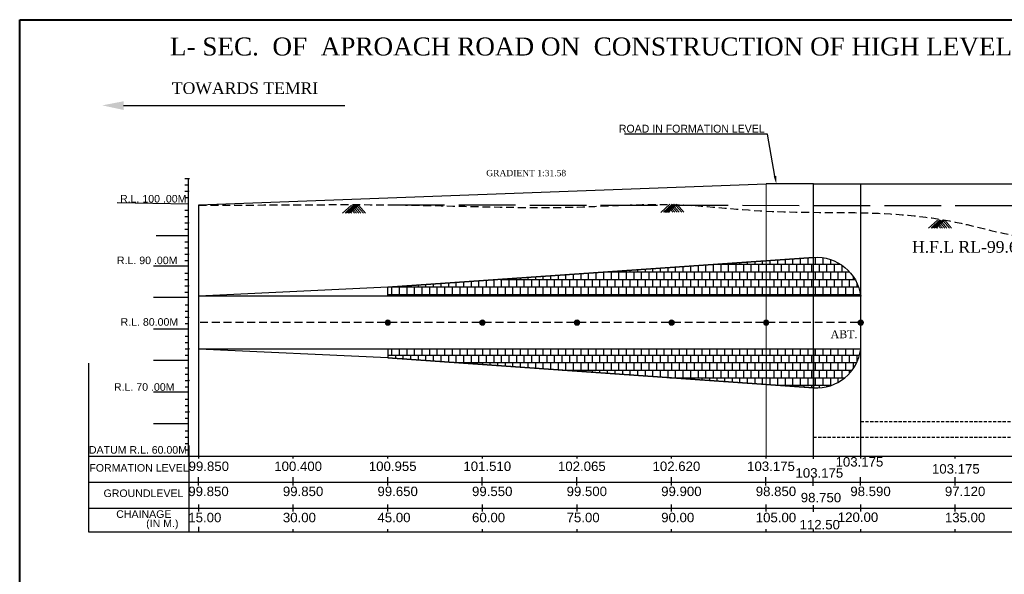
# Model space of a CAD drawing. Header units: inches. Extents: x 1512 to 1842, y -1468 to -1292.
# Tile 2 of 4: x 1512 to 1669, y -1380 to -1292. Entities that reach past the tile are written whole.
import ezdxf
from ezdxf import colors
from ezdxf.entities.mleader import LeaderData, LeaderLine
from ezdxf.math import Vec2, Vec3

# ---------------------------------------------------------------- set-up
doc = ezdxf.new("R2010")
doc.units = ezdxf.units.IN
doc.header["$MEASUREMENT"] = 0
for name, pattern in [('ACAD_ISO02W100', [15, 12, -3]), ('DASED', [0.375, 0.25, -0.125]), ('DASHED', [0.75, 0.5, -0.25])]:
    doc.linetypes.add(name, pattern=pattern)
doc.styles.get("Standard").update_dxf_attribs({"font": 'verdana.ttf'})
doc.styles.add('WMF-Arial0', font='arial.ttf')
doc.dimstyles.new('SMALL Standard', dxfattribs={"dimtxt": 0.075, "dimasz": 0.05, "dimexe": 0.18, "dimexo": 0.0625, "dimgap": 0.09, "dimtad": 0, "dimtih": 1, "dimtoh": 1, "dimdec": 3, "dimzin": 0, "dimdsep": 46, "dimtxsty": 'WMF-Arial0', "dimblk": 'ARCHTICK', "dimcen": 0.09, "dimclrt": 256, "dimadec": 0, "dimazin": 0, "dimtfac": 1, "dimtdec": 3, "dimtofl": 0, "dimtmove": 0, "dimatfit": 3, "dimfxl": 0.18, "dimtolj": 1, "dimtzin": 0, "dimarcsym": 0})

# ---------------------------------------------------------------- blocks, each defined once
blk = doc.blocks.new('_ArchTick')
at = {"color": 0, "linetype": 'ByBlock', "const_width": 0.15}
blk.add_lwpolyline([(-0.5, -0.5), (0.5, 0.5)], dxfattribs=at)
blk = doc.blocks.new('*D14')
at = {"color": 0, "lineweight": -2, "transparency": 16777216}
for p, q in [((1645.76, -1361.16), (1645.76, -1355.55)), ((1705.76, -1361.16), (1705.76, -1355.55))]:
    blk.add_line(p, q, dxfattribs=at)
at = {"color": 0, "linetype": 'DASHED', "lineweight": -2, "transparency": 16777216}
for p, q in [((1645.76, -1355.73), (1673.07, -1355.73)), ((1705.76, -1355.73), (1678.44, -1355.73))]:
    blk.add_line(p, q, dxfattribs=at)
at = {"layer": 'Defpoints', "color": 0, "transparency": 16777216}
for p in [(1705.76, -1355.73), (1645.76, -1361.22), (1705.76, -1361.22)]:
    blk.add_point(p, dxfattribs=at)
at = {"color": 0, "lineweight": -2, "transparency": 16777216, "xscale": 0.05, "yscale": 0.05, "zscale": 0.05, "rotation": 180}
blk.add_blockref('_ArchTick', (1645.76, -1355.73), dxfattribs=at)
at = {"color": 0, "lineweight": -2, "transparency": 16777216, "xscale": 0.05, "yscale": 0.05, "zscale": 0.05}
blk.add_blockref('_ArchTick', (1705.76, -1355.73), dxfattribs=at)
at = {"lineweight": 9, "transparency": 16777216, "insert": (1675.76, -1355.73), "char_height": 0.075, "attachment_point": 5, "style": 'WMF-Arial0'}
blk.add_mtext('\\A1;{\\H16.667x;60.000}', dxfattribs=at)
blk = doc.blocks.new('*D18')
at = {"color": 0, "lineweight": -2, "transparency": 16777216}
for p, q in [((1638.26, -1359.17), (1638.26, -1358.04)), ((1713.26, -1358.16), (1713.26, -1358.04))]:
    blk.add_line(p, q, dxfattribs=at)
at = {"color": 0, "linetype": 'DASHED', "lineweight": -2, "transparency": 16777216}
for p, q in [((1638.26, -1358.22), (1673.08, -1358.22)), ((1713.26, -1358.22), (1678.43, -1358.22))]:
    blk.add_line(p, q, dxfattribs=at)
at = {"layer": 'Defpoints', "color": 0, "transparency": 16777216}
for p in [(1713.26, -1358.22), (1713.26, -1358.22), (1638.26, -1359.24)]:
    blk.add_point(p, dxfattribs=at)
at = {"color": 0, "lineweight": -2, "transparency": 16777216, "xscale": 0.05, "yscale": 0.05, "zscale": 0.05, "rotation": 180}
blk.add_blockref('_ArchTick', (1638.26, -1358.22), dxfattribs=at)
at = {"color": 0, "lineweight": -2, "transparency": 16777216, "xscale": 0.05, "yscale": 0.05, "zscale": 0.05}
blk.add_blockref('_ArchTick', (1713.26, -1358.22), dxfattribs=at)
at = {"lineweight": 9, "transparency": 16777216, "insert": (1675.76, -1358.22), "char_height": 0.075, "attachment_point": 5, "style": 'WMF-Arial0'}
blk.add_mtext('\\A1;{\\H16.667x;75.000}', dxfattribs=at)

msp = doc.modelspace()

# ---------------------------------------------------------------- hatches: boundary and pattern name
at = {"lineweight": 0}
msp.add_hatch(color=256, dxfattribs=at).paths.add_polyline_path([(1525.4486, -1305.5918), (1528.8502, -1306.3226), (1528.8502, -1304.9377)])
h = msp.add_hatch()
h.set_pattern_fill('AR-B88', color=1, scale=0.15)
edge = h.paths.add_edge_path()
edge.add_line((1645.7554, -1344.2537), (1570.7554, -1344.2537))
edge.add_line((1570.7554, -1344.2537), (1570.7554, -1345.6537))
edge.add_line((1570.7554, -1345.6537), (1638.2554, -1350.4037))
edge.add_arc((1638.751, -1343.36), 7.0611, 265.97471, 352.728795)
edge = h.paths.add_edge_path()
edge.add_line((1645.7554, -1335.8537), (1570.7554, -1335.8537))
edge.add_line((1570.7554, -1335.8537), (1570.7554, -1334.4537))
edge.add_line((1570.7554, -1334.4537), (1638.2554, -1329.7037))
edge.add_arc((1638.751, -1336.7474), 7.0611, 7.271205, 94.02529, ccw=False)
h = msp.add_hatch(color=1)
h.dxf.hatch_style = 1
edge = h.paths.add_edge_path()
edge.add_arc((1570.7554, -1340.0537), 0.4193, 0, 360)
h = msp.add_hatch(color=1)
h.dxf.hatch_style = 1
edge = h.paths.add_edge_path()
edge.add_arc((1585.7554, -1340.0537), 0.4193, 0, 360)
h = msp.add_hatch(color=1)
h.dxf.hatch_style = 1
edge = h.paths.add_edge_path()
edge.add_arc((1600.7554, -1340.0537), 0.4193, 0, 360)
h = msp.add_hatch(color=1)
h.dxf.hatch_style = 1
edge = h.paths.add_edge_path()
edge.add_arc((1615.7554, -1340.0537), 0.4193, 0, 360)
h = msp.add_hatch(color=1)
h.dxf.hatch_style = 1
edge = h.paths.add_edge_path()
edge.add_arc((1630.7554, -1340.0537), 0.4193, 0, 360)
h = msp.add_hatch(color=1)
h.dxf.hatch_style = 1
edge = h.paths.add_edge_path()
edge.add_arc((1645.7554, -1340.0537), 0.4193, 0, 360)
h = msp.add_hatch()
h.set_pattern_fill('AR-B88', color=1, scale=0.15)
edge = h.paths.add_edge_path()
edge.add_line((1645.7554, -1344.2537), (1570.7554, -1344.2537))
edge.add_line((1570.7554, -1344.2537), (1570.7554, -1345.6537))
edge.add_line((1570.7554, -1345.6537), (1638.2554, -1350.4037))
edge.add_arc((1638.751, -1343.36), 7.0611, 265.97471, 352.728795)
h = msp.add_hatch()
h.set_pattern_fill('AR-B88', color=1, scale=0.15)
edge = h.paths.add_edge_path()
edge.add_line((1645.7554, -1344.2537), (1570.7554, -1344.2537))
edge.add_line((1570.7554, -1344.2537), (1570.7554, -1345.6537))
edge.add_line((1570.7554, -1345.6537), (1638.2554, -1350.4037))
edge.add_arc((1638.751, -1343.36), 7.0611, 265.97471, 352.728795)

# ---------------------------------------------------------------- linework, layer by layer
at = {"lineweight": 30}
msp.add_line((1528.8502, -1305.6301), (1563.9415, -1305.6301), dxfattribs=at)
for p, q in [((1538.5774, -1317.2176), (1539.2731, -1317.2175)), ((1538.5774, -1318.2176), (1539.1498, -1318.2175)), ((1538.5774, -1319.2176), (1539.15, -1319.2175)), ((1527.8154, -1321.0069), (1539.1522, -1321.2184)), ((1538.5774, -1320.2176), (1539.1502, -1320.2175)), ((1538.5784, -1322.2176), (1539.1506, -1322.2175)), ((1538.5784, -1323.2176), (1539.1508, -1323.2175)), ((1538.5784, -1324.2176), (1539.151, -1324.2175)), ((1538.5784, -1325.2176), (1539.1513, -1325.2175)), ((1534.0053, -1326.2191), (1539.1532, -1326.2184)), ((1538.5795, -1327.2176), (1539.1517, -1327.2175)), ((1538.5795, -1328.2176), (1539.1519, -1328.2175)), ((1538.5795, -1329.2176), (1539.1521, -1329.2175)), ((1538.5795, -1330.2176), (1539.1523, -1330.2175)), ((1533.5914, -1331.0373), (1539.1479, -1331.0362)), ((1538.5805, -1332.2176), (1539.1527, -1332.2175)), ((1538.5805, -1333.2176), (1539.1529, -1333.2175)), ((1538.5805, -1334.2176), (1539.1531, -1334.2175)), ((1533.5925, -1336.0373), (1539.1493, -1336.0362)), ((1538.5805, -1335.2176), (1539.1534, -1335.2175)), ((1538.5833, -1337.2186), (1539.1555, -1337.2184)), ((1538.5833, -1338.2186), (1539.1557, -1338.2184)), ((1538.5833, -1339.2186), (1539.1559, -1339.2184)), ((1533.6005, -1341.0382), (1539.1506, -1341.0371)), ((1538.5833, -1340.2186), (1539.1561, -1340.2184)), ((1538.5885, -1340.2186), (1539.1614, -1340.2184)), ((1538.5895, -1342.2186), (1539.1618, -1342.2184)), ((1538.5895, -1343.2186), (1539.162, -1343.2184)), ((1538.5895, -1344.2186), (1539.1622, -1344.2184)), ((1533.6015, -1346.0382), (1539.1519, -1346.0371)), ((1538.5895, -1345.2186), (1539.1624, -1345.2184)), ((1523.2766, -1346.5107), (1523.2766, -1373.2519)), ((1538.5906, -1347.2186), (1539.1628, -1347.2184)), ((1538.5906, -1348.2186), (1539.163, -1348.2184)), ((1538.5906, -1349.2186), (1539.1632, -1349.2184)), ((1538.5906, -1350.2186), (1539.1634, -1350.2184)), ((1533.6025, -1351.0382), (1539.1533, -1351.0371)), ((1538.5893, -1352.2131), (1539.1617, -1352.213)), ((1538.5916, -1353.2186), (1539.1641, -1353.2184)), ((1538.5916, -1354.2186), (1539.1643, -1354.2184)), ((1538.5916, -1355.2186), (1539.1645, -1355.2184)), ((1533.6036, -1356.0382), (1539.1546, -1356.0371)), ((1538.5944, -1357.2195), (1539.1666, -1357.2193)), ((1538.5944, -1358.2195), (1539.1669, -1358.2193)), ((1538.5944, -1359.2195), (1539.1671, -1359.2193)), ((1523.2766, -1361.2196), (1539.1673, -1361.2196)), ((1538.5944, -1360.2195), (1539.1673, -1360.2193)), ((1539.1673, -1361.2199), (1835.4886, -1361.2199))]:
    msp.add_line(p, q)
at = {"color": 4}
for p, q in [((1540.7554, -1321.3699), (1630.7554, -1318.0437)), ((1540.7554, -1361.2199), (1540.7554, -1321.3699)), ((1645.7554, -1335.8537), (1540.7554, -1335.8537)), ((1645.7554, -1344.2537), (1540.7554, -1344.2537))]:
    msp.add_line(p, q, dxfattribs=at)
at = {"color": 4, "lineweight": 30}
for p, q in [((1638.2554, -1318.0449), (1630.7554, -1318.0437)), ((1638.2554, -1361.2199), (1638.2554, -1318.0449)), ((1638.2554, -1318.0449), (1713.2554, -1318.0449)), ((1645.7554, -1361.2199), (1645.7554, -1318.0449))]:
    msp.add_line(p, q, dxfattribs=at)
at = {"color": 4, "lineweight": 20}
for p, q in [((1630.7554, -1361.2187), (1630.7554, -1318.0437)), ((1570.7554, -1339.6344), (1570.7554, -1340.4731)), ((1585.7554, -1339.6344), (1585.7554, -1340.4731)), ((1600.7554, -1339.6344), (1600.7554, -1340.4731)), ((1615.7554, -1339.6344), (1615.7554, -1340.4731)), ((1630.7554, -1339.6344), (1630.7554, -1340.4731)), ((1645.7554, -1339.6344), (1645.7554, -1340.4731)), ((1571.1747, -1340.0537), (1570.336, -1340.0537)), ((1586.1747, -1340.0537), (1585.336, -1340.0537)), ((1601.1747, -1340.0537), (1600.336, -1340.0537)), ((1616.1747, -1340.0537), (1615.336, -1340.0537)), ((1631.1747, -1340.0537), (1630.336, -1340.0537)), ((1646.1747, -1340.0537), (1645.336, -1340.0537))]:
    msp.add_line(p, q, dxfattribs=at)
at = {"color": 1}
for p, q in [((1638.2554, -1361.2199), (1638.2554, -1318.0449)), ((1638.2554, -1329.7037), (1570.7554, -1334.4537)), ((1638.2554, -1335.8537), (1638.2554, -1329.7037)), ((1570.7554, -1334.4537), (1540.7554, -1335.8537)), ((1570.7554, -1335.8537), (1570.7554, -1334.4537)), ((1570.7554, -1345.6537), (1540.7554, -1344.2537)), ((1570.7554, -1344.2537), (1570.7554, -1345.6537)), ((1638.2554, -1344.2537), (1638.2554, -1350.4037)), ((1638.2554, -1350.4037), (1570.7554, -1345.6537)), ((1539.1673, -1359.5411), (1539.1673, -1373.2519)), ((1638.2554, -1361.2199), (1638.2554, -1361.2199)), ((1523.2766, -1365.3441), (1539.1673, -1365.3441)), ((1539.1673, -1365.3443), (1835.4886, -1365.3443)), ((1523.2766, -1369.4685), (1539.1673, -1369.4685)), ((1539.1673, -1369.4688), (1835.4886, -1369.4688)), ((1523.2766, -1373.2519), (1835.4886, -1373.2511))]:
    msp.add_line(p, q, dxfattribs=at)
at = {"lineweight": 0}
for p, q in [((1564.9809, -1321.4186), (1563.5714, -1322.6993)), ((1565.3738, -1321.3943), (1563.9643, -1322.675)), ((1565.5874, -1321.4186), (1564.1779, -1322.6993)), ((1565.8522, -1321.4186), (1564.4427, -1322.6993)), ((1566.108, -1321.4162), (1564.6984, -1322.6968)), ((1566.108, -1321.4284), (1564.6984, -1322.709)), ((1564.9328, -1322.5849), (1565.0168, -1322.6822)), ((1565.1811, -1322.3706), (1565.45, -1322.6822)), ((1565.3263, -1322.1466), (1565.7886, -1322.6822)), ((1565.5399, -1321.981), (1566.145, -1322.6822)), ((1565.7146, -1321.8198), (1566.4589, -1322.6822)), ((1565.9554, -1321.6121), (1566.8789, -1322.6822)), ((1566.1356, -1321.4565), (1567.1935, -1322.6822)), ((1615.4654, -1321.29), (1614.0558, -1322.5707)), ((1615.8583, -1321.2656), (1614.4488, -1322.5463)), ((1616.0719, -1321.29), (1614.6624, -1322.5707)), ((1616.3367, -1321.29), (1614.9272, -1322.5707)), ((1616.5924, -1321.2875), (1615.1829, -1322.5682)), ((1616.5924, -1321.2997), (1615.1829, -1322.5804)), ((1615.4173, -1322.4562), (1615.5013, -1322.5536)), ((1615.6656, -1322.2419), (1615.9345, -1322.5536)), ((1615.8108, -1322.0179), (1616.2731, -1322.5536)), ((1616.0244, -1321.8524), (1616.6295, -1322.5536)), ((1616.1991, -1321.6912), (1616.9434, -1322.5536)), ((1616.4399, -1321.4834), (1617.3634, -1322.5536)), ((1616.6201, -1321.3278), (1617.678, -1322.5536)), ((1657.9242, -1323.7914), (1656.5146, -1325.072)), ((1658.3171, -1323.767), (1656.9076, -1325.0477)), ((1658.5307, -1323.7914), (1657.1212, -1325.072)), ((1658.7955, -1323.7914), (1657.386, -1325.072)), ((1659.0512, -1323.7889), (1657.6417, -1325.0696)), ((1659.0512, -1323.8011), (1657.6417, -1325.0818)), ((1658.6579, -1324.1926), (1659.4022, -1325.055)), ((1658.8986, -1323.9848), (1659.8222, -1325.055)), ((1659.0789, -1323.8292), (1660.1367, -1325.055)), ((1657.8761, -1324.9576), (1657.9601, -1325.055)), ((1658.1243, -1324.7433), (1658.3933, -1325.055)), ((1658.2696, -1324.5193), (1658.7318, -1325.055)), ((1658.4831, -1324.3538), (1659.0883, -1325.055))]:
    msp.add_line(p, q, dxfattribs=at)
at = {"linetype": 'ACAD_ISO02W100', "lineweight": 30, "ltscale": 0.75}
msp.add_line((1570.7554, -1321.3699), (1720.7554, -1321.5687), dxfattribs=at)
at = {"color": 6}
msp.add_line((1645.7554, -1361.2187), (1645.7554, -1322.6287), dxfattribs=at)
at = {"color": 4, "linetype": 'DASHED', "ltscale": 2.5}
msp.add_line((1645.336, -1340.0537), (1540.7554, -1340.0537), dxfattribs=at)
at = {"lineweight": 40}
msp.add_lwpolyline([(1512.3627, -1291.9981), (1838.4436, -1291.9981), (1838.4436, -1467.9769), (1512.3627, -1467.9769)], close=True, dxfattribs=at)
for points in [[(1539.156, -1361.2193), (1539.1443, -1317.2175)], [(1540.7554, -1361.5915), (1540.7554, -1361.2187)], [(1555.7554, -1361.5915), (1555.7554, -1361.2187)], [(1570.7554, -1361.5915), (1570.7554, -1361.2187)], [(1585.7554, -1361.5915), (1585.7554, -1361.2187)], [(1600.7554, -1361.5915), (1600.7554, -1361.2187)], [(1615.7554, -1361.5915), (1615.7554, -1361.2187)], [(1630.7554, -1361.5915), (1630.7554, -1361.2187)], [(1638.2554, -1361.6552), (1638.2554, -1361.2824)], [(1645.7554, -1361.5914), (1645.7554, -1361.2187)], [(1660.7554, -1361.5914), (1660.7554, -1361.2187)], [(1540.7281, -1365.0042), (1540.7281, -1364.5743)], [(1540.7281, -1365.0042), (1540.7281, -1364.5743)], [(1540.7281, -1365.8816), (1540.7281, -1364.8124)], [(1540.7281, -1365.8816), (1540.7281, -1364.8124)], [(1555.7281, -1365.0041), (1555.7281, -1364.5743)], [(1555.7281, -1365.0041), (1555.7281, -1364.5743)], [(1555.7281, -1365.8816), (1555.7281, -1364.8123)], [(1555.7281, -1365.8816), (1555.7281, -1364.8123)], [(1570.7281, -1365.0041), (1570.7281, -1364.5743)], [(1570.7281, -1365.0041), (1570.7281, -1364.5743)], [(1570.7281, -1365.8816), (1570.7281, -1364.8123)], [(1570.7281, -1365.8816), (1570.7281, -1364.8123)], [(1585.7281, -1365.0041), (1585.7281, -1364.5743)], [(1585.7281, -1365.0041), (1585.7281, -1364.5743)], [(1585.7281, -1365.8816), (1585.7281, -1364.8123)], [(1585.7281, -1365.8816), (1585.7281, -1364.8123)], [(1600.7281, -1365.0041), (1600.7281, -1364.5743)], [(1600.7281, -1365.0041), (1600.7281, -1364.5743)], [(1600.7281, -1365.8816), (1600.7281, -1364.8123)], [(1600.7281, -1365.8816), (1600.7281, -1364.8123)], [(1615.7281, -1365.0041), (1615.7281, -1364.5743)], [(1615.7281, -1365.0041), (1615.7281, -1364.5743)], [(1615.7281, -1365.8816), (1615.7281, -1364.8123)], [(1615.7281, -1365.8816), (1615.7281, -1364.8123)], [(1630.7281, -1365.0041), (1630.7281, -1364.5743)], [(1630.7281, -1365.0041), (1630.7281, -1364.5743)], [(1630.7281, -1365.8816), (1630.7281, -1364.8123)], [(1630.7281, -1365.8816), (1630.7281, -1364.8123)], [(1638.2281, -1365.0678), (1638.2281, -1364.638)], [(1638.2281, -1365.0678), (1638.2281, -1364.638)], [(1638.2281, -1365.9453), (1638.2281, -1364.876)], [(1638.2281, -1365.9453), (1638.2281, -1364.876)], [(1645.7281, -1365.0041), (1645.7281, -1364.5743)], [(1645.7281, -1365.0041), (1645.7281, -1364.5743)], [(1645.7281, -1365.8816), (1645.7281, -1364.8123)], [(1645.7281, -1365.8816), (1645.7281, -1364.8123)], [(1660.7281, -1365.0041), (1660.7281, -1364.5743)], [(1660.7281, -1365.0041), (1660.7281, -1364.5743)], [(1660.7281, -1365.8816), (1660.7281, -1364.8123)], [(1660.7281, -1365.8816), (1660.7281, -1364.8123)], [(1540.7554, -1370.0049), (1540.7554, -1368.9356)], [(1555.7554, -1370.0049), (1555.7554, -1368.9356)], [(1570.7554, -1370.0049), (1570.7554, -1368.9356)], [(1585.7554, -1370.0049), (1585.7554, -1368.9356)], [(1600.7554, -1370.0049), (1600.7554, -1368.9356)], [(1615.7554, -1370.0049), (1615.7554, -1368.9356)], [(1630.7554, -1370.0049), (1630.7554, -1368.9356)], [(1638.2554, -1370.0686), (1638.2554, -1368.9993)], [(1645.7554, -1370.0049), (1645.7554, -1368.9356)], [(1660.7554, -1370.0049), (1660.7554, -1368.9356)], [(1540.7554, -1373.2519), (1540.7554, -1372.4302)], [(1555.7554, -1373.2518), (1555.7554, -1372.822)], [(1570.7554, -1373.2518), (1570.7554, -1372.822)], [(1585.7554, -1373.2518), (1585.7554, -1372.822)], [(1600.7554, -1373.2518), (1600.7554, -1372.822)], [(1615.7554, -1373.2518), (1615.7554, -1372.822)], [(1630.7554, -1373.2518), (1630.7554, -1372.822)], [(1638.2554, -1373.3155), (1638.2554, -1372.8857)], [(1645.7554, -1373.2518), (1645.7554, -1372.822)], [(1660.7554, -1373.2518), (1660.7554, -1372.822)]]:
    msp.add_lwpolyline(points)
at = {"color": 1, "lineweight": 30}
for points in [[(1645.7554, -1335.8537), (1570.7554, -1335.8537), (1570.7554, -1334.4537), (1638.2554, -1329.7037, -0.39771628), (1645.7554, -1335.8537, -0.06353853)], [(1645.7554, -1344.2537), (1645.7554, -1344.2537), (1570.7554, -1344.2537), (1570.7554, -1345.6537), (1638.2554, -1350.4037, 0.39771628), (1645.7554, -1344.2537, -15.73848045)]]:
    msp.add_lwpolyline(points, format="xyb", dxfattribs=at)
at = {"color": 4, "lineweight": 20}
for centre in [(1570.7554, -1340.0537), (1585.7554, -1340.0537), (1600.7554, -1340.0537), (1615.7554, -1340.0537), (1630.7554, -1340.0537), (1645.7554, -1340.0537)]:
    msp.add_circle(centre, 0.4193, dxfattribs=at)
at = {"color": 6, "linetype": 'DASED', "lineweight": 30, "ltscale": 5}
msp.add_open_spline([(1540.7554, -1321.4504), (1545.7554, -1321.4236), (1550.7554, -1321.3967), (1555.7554, -1321.3699), (1560.7557, -1321.3431), (1570.7573, -1321.2894), (1585.7538, -1321.6921), (1600.7557, -1321.9544), (1615.7775, -1320.8015), (1630.7301, -1322.7523), (1645.7879, -1322.3982), (1660.8631, -1323.4351), (1675.7429, -1328.5424), (1690.7395, -1323.754), (1705.6348, -1321.0782), (1720.7721, -1321.8058), (1735.7492, -1321.1075), (1750.7587, -1321.1962), (1765.7532, -1320.7071), (1780.7549, -1320.5949), (1795.7577, -1320.6253), (1810.7488, -1320.1358), (1820.7679, -1320.621), (1825.7557, -1320.2687), (1825.7558, -1320.2687)], degree=3, knots=[-14.99911063, -14.99911063, -14.99911063, -14.99911063, 0, 0, 0, 15, 30.00297583, 45.00305916, 60.00839155, 75.04509664, 90.04734942, 105.1192073, 120.37647114, 135.63373499, 150.83391945, 165.83408854, 180.8377181, 195.83836005, 210.84198961, 225.84275182, 240.84296513, 255.84429834, 270.84446165, 270.84487905, 270.84487905, 270.84487905, 270.84487905], dxfattribs=at)
for p in [(1539.1521, -1319.223), (1539.1532, -1324.223), (1539.1542, -1329.223), (1539.1553, -1334.223), (1539.158, -1339.2239), (1539.1643, -1344.2239), (1539.1654, -1349.2239), (1539.1664, -1354.2239)]:
    msp.add_point(p)

# ---------------------------------------------------------------- texts
at = {"style": 'WMF-Arial0'}
for s, height, p in [(' R.L. 100 .00M', 1.2, (1527.8154, -1321.0069)), (' R.L. 90 .00M', 1.2, (1527.3241, -1330.7811)), ('  R.L. 80.00M', 1.2, (1527.4348, -1340.5514)), (' R.L. 70 .00M', 1.2, (1526.8531, -1350.8688)), ('DATUM R.L. 60.00M', 1.2, (1523.342, -1360.8452)), ('103.175', 1.5, (1641.7673, -1362.8976)), ('FORMATION LEVEL', 1.2, (1523.4122, -1363.6962)), ('99.850', 1.5, (1539.152, -1363.5969)), ('100.400', 1.5, (1552.7376, -1363.5969)), ('100.955', 1.5, (1567.7376, -1363.5969)), ('101.510', 1.5, (1582.7376, -1363.5969)), ('102.065', 1.5, (1597.7376, -1363.5969)), ('102.620', 1.5, (1612.7376, -1363.5969)), ('103.175', 1.5, (1627.7376, -1363.5969)), ('103.175', 1.5, (1635.4081, -1364.6519)), ('103.175', 1.5, (1657.0578, -1364.0099)), ('99.850', 1.5, (1539.1067, -1367.5775)), ('99.850', 1.5, (1554.1067, -1367.5775)), ('99.650', 1.5, (1569.1067, -1367.5775)), ('99.550', 1.5, (1584.1067, -1367.5775)), ('99.500', 1.5, (1599.1067, -1367.5775)), ('99.900', 1.5, (1614.1067, -1367.5775)), ('98.850', 1.5, (1629.1067, -1367.5775)), ('98.590', 1.5, (1644.1067, -1367.5774)), ('97.120', 1.5, (1659.1067, -1367.5774)), ('GROUNDLEVEL', 1.2, (1525.6666, -1367.7284)), ('98.750', 1.5, (1636.2457, -1368.564)), ('CHAINAGE', 1.2, (1527.6762, -1371.0303)), ('15.00', 1.5, (1539.1067, -1371.727)), ('30.00', 1.5, (1554.1067, -1371.7269)), ('45.00', 1.5, (1569.1067, -1371.7269)), ('60.00', 1.5, (1584.1067, -1371.7269)), ('75.00', 1.5, (1599.1067, -1371.7269)), ('90.00', 1.5, (1614.1067, -1371.7269)), ('105.00', 1.5, (1629.1067, -1371.7269)), ('120.00', 1.5, (1642.1223, -1371.678)), ('135.00', 1.5, (1659.1067, -1371.7269)), ('(IN M.)', 1.2, (1532.4243, -1372.5068)), ('112.50', 1.5, (1636.0517, -1372.8626))]:
    msp.add_text(s, height=height, dxfattribs=at).set_placement(p)
at = {"attachment_point": 2}
for s, insert, char_height, width in [('{\\fTimes New Roman|b0|i0|c0|p18; L- SEC.  OF  APROACH ROAD ON  CONSTRUCTION OF HIGH LEVEL BRIDGE ACROSS BARGAON\\fTimes New Roman|b1|i1|c0|p18;\\L NALLA\\fTimes New Roman|b0|i0|c0|p18;\\l  ON \\fTimes New Roman|b1|i1|c0|p18;\\LNAWAGAON-BARGAON \\fTimes New Roman|b0|i0|c0|p18;\\lROAD.}', (1674.1316, -1294.8278), 2.85, 323.016945), ('{\\fTimes New Roman|b0|i0|c0|p18; TOWARDS TEMRI}', (1547.7474, -1301.9336), 1.85, 47.099767), ('{\\fTimes New Roman|b0|i0|c0|p18;GRADIENT 1:31.58}', (1592.6963, -1315.828), 1, 26.199592), ('{\\fTimes New Roman|b0|i0|c0|p18;H.F.L RL-99.650}', (1663.6677, -1327.1148), 1.85, 37.191657), ('{\\fTimes New Roman|b0|i0|c0|p18;ABT.}', (1643.106, -1341.275), 1.25, 4.065141)]:
    msp.add_mtext(s, dxfattribs=dict(at, insert=insert, char_height=char_height, width=width))

# ---------------------------------------------------------------- dimensions: what is measured, and where the dimension line sits
at = {"color": 4, "lineweight": 9}
for base, p1, p2, picture, middle in [((1705.7554, -1355.7262), (1645.7554, -1361.2187), (1705.7554, -1361.2186), '*D14', (1675.7554, -1355.7262)), ((1713.2554, -1358.2195), (1638.2554, -1359.2372), (1713.2554, -1358.2195), '*D18', (1675.7554, -1358.2195))]:
    dim = msp.add_linear_dim(base=base, p1=p1, p2=p2, text='{\\H16.667x;<>}', dimstyle='SMALL Standard', dxfattribs=at)
    dim.commit()
    dim.dimension.update_dxf_attribs({"geometry": picture, "text_midpoint": middle})

# ---------------------------------------------------------------- leaders
ml = msp.add_multileader_mtext('Standard')
ml.set_content('{\\fVrinda|b0|i0|c0|p2;ROAD IN FORMATION LEVEL}', color=256)
ml.set_leader_properties()
ml.build(insert=Vec2(0, 0))
ml.multileader.update_dxf_attribs({"text_right_attachment_type": 6, "dogleg_length": 0.36, "arrow_head_size": 1.25})
ctx = ml.context
ctx.base_point, ctx.char_height, ctx.arrow_head_size, ctx.landing_gap_size, ctx.plane_origin = Vec3(1604.4122, -1309.3003), 1.25, 1.25, 0.09, Vec3(1634.3005, -1304.2103)
ctx.right_attachment, ctx.text_align_type = 6, 2
notes = []
notes.append((ctx, [(0, (1, 1, 0), (1630.9731, -1310.1644), (-1, 0), 0.36, [(0, [(1632.3692, -1318.044)], 0, [])])]))
ctx.mtext.insert, ctx.mtext.defined_height, ctx.mtext.alignment, ctx.mtext.flow_direction = Vec3(1630.5231, -1308.6644), 1.5, 3, 5
for ctx, leaders in notes:
    for number, flags, end, landing, length, lines in leaders:
        leader = LeaderData()
        leader.index, (leader.has_last_leader_line, leader.has_dogleg_vector, leader.attachment_direction) = number, flags
        leader.last_leader_point, leader.dogleg_vector, leader.dogleg_length = Vec3(end), Vec3(landing), length
        for number, points, colour, breaks in lines:
            line = LeaderLine()
            line.index, line.vertices, line.color, line.breaks = number, Vec3.list(points), colors.encode_raw_color(colour), breaks
            leader.lines.append(line)
        ctx.leaders.append(leader)

doc.saveas('drawing.dxf')
